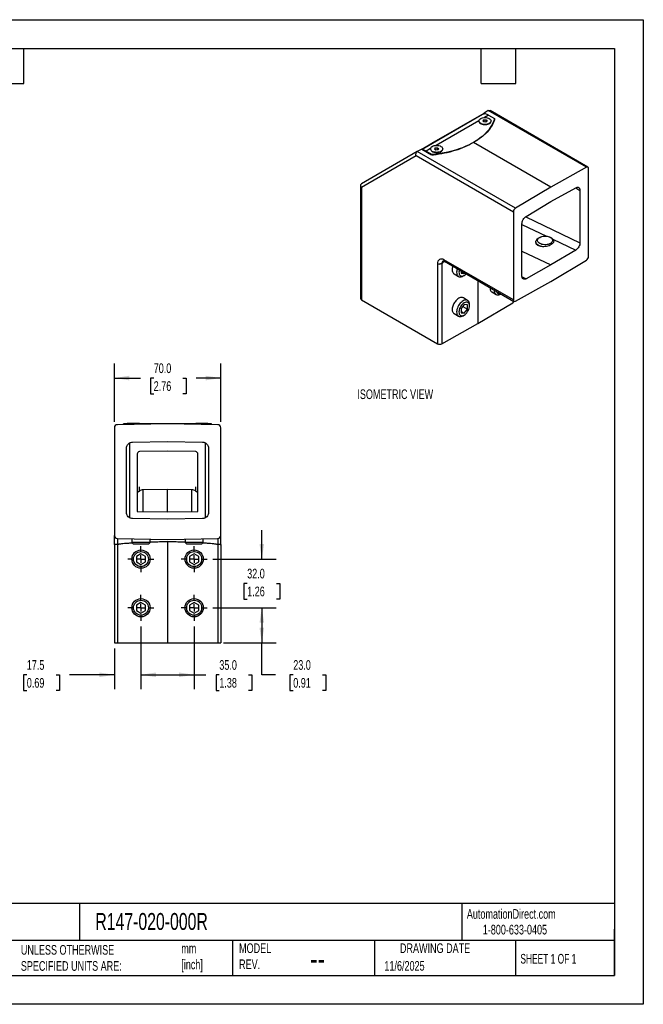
# Model space of a CAD drawing. Header units: millimetres. Extents: x 0 to 838, y 0 to 648.
# Tile 2 of 2: x 428 to 838, y 0 to 648. Entities that reach past the tile are written whole.
import ezdxf

# ---------------------------------------------------------------- set-up
doc = ezdxf.new("R2010")
doc.units = ezdxf.units.MM
doc.header["$LTSCALE"] = 3
doc.linetypes.add('CENTERX2', pattern=[20.32, 12.7, -2.54, 2.54, -2.54])
doc.layers.add('CENTER', color=40, linetype='CENTERX2')
doc.layers.add('DIMENSIONS', color=140, linetype='Continuous', lineweight=25)
doc.layers.add('TEXT', color=140, linetype='Continuous', lineweight=25)
doc.styles.add('SLDTEXTSTYLE0', font='TXT', dxfattribs={"width": 0.7})
doc.styles.add('SLDTEXTSTYLE1', font='TXT', dxfattribs={"width": 0.65})
doc.dimstyles.new('SLDDIMSTYLE0', dxfattribs={"dimtxt": 6.474023, "dimasz": 9.906, "dimexe": 0, "dimexo": 0.0625, "dimgap": 1.618506, "dimtad": 0, "dimtih": 1, "dimtoh": 1, "dimdec": 1, "dimrnd": 1e-09, "dimzin": 4, "dimdsep": 46, "dimtxsty": 'SLDTEXTSTYLE0', "dimsah": 1, "dimcen": 0.09, "dimadec": 0, "dimazin": 1, "dimtfac": 1, "dimtdec": 1, "dimtofl": 0, "dimtmove": 0, "dimatfit": 3, "dimfxl": 0, "dimfrac": 2, "dimtolj": 1, "dimtzin": 12, "dimarcsym": 0})
doc.dimstyles.new('SLDDIMSTYLE2', dxfattribs={"dimtxt": 6.474023, "dimasz": 9.906, "dimexe": 0, "dimexo": 0.0625, "dimgap": 1.618506, "dimtad": 0, "dimtih": 1, "dimtoh": 1, "dimdec": 1, "dimrnd": 1e-09, "dimzin": 4, "dimdsep": 46, "dimtxsty": 'SLDTEXTSTYLE0', "dimsah": 1, "dimcen": 0.09, "dimadec": 0, "dimazin": 1, "dimtfac": 1, "dimtdec": 1, "dimtmove": 0, "dimatfit": 0, "dimfxl": 0, "dimfrac": 2, "dimtolj": 1, "dimtzin": 12, "dimarcsym": 0})
doc.dimstyles.new('SLDDIMSTYLE3', dxfattribs={"dimtxt": 6.474023, "dimasz": 9.906, "dimexe": 0, "dimexo": 0.0625, "dimgap": 1.618506, "dimtad": 0, "dimtih": 1, "dimtoh": 1, "dimdec": 1, "dimrnd": 1e-09, "dimzin": 12, "dimdsep": 46, "dimtxsty": 'SLDTEXTSTYLE0', "dimsah": 1, "dimcen": 0.09, "dimadec": 0, "dimazin": 3, "dimtfac": 1, "dimtdec": 1, "dimtmove": 0, "dimatfit": 0, "dimfxl": 0, "dimfrac": 2, "dimtolj": 1, "dimtzin": 12, "dimarcsym": 0})

# ---------------------------------------------------------------- blocks, each defined once
blk = doc.blocks.new('_D_5')
at = {"layer": 'DIMENSIONS'}
for p, q in [((587.16, 292.87), (587.16, 311.92)), ((555, 292.87), (596.69, 292.87)), ((577.54, 276.89), (575.37, 276.89)), ((575.37, 276.89), (575.37, 266.6)), ((596.78, 276.89), (598.95, 276.89)), ((598.95, 276.89), (598.95, 266.6)), ((575.37, 266.6), (577.54, 266.6)), ((598.95, 266.6), (596.78, 266.6)), ((555, 260.87), (596.69, 260.87)), ((587.16, 260.87), (587.16, 241.82))]:
    blk.add_line(p, q, dxfattribs=at)
for points in [[(587.16, 292.87), (588.68, 302.78), (585.64, 302.78)], [(587.16, 260.87), (585.64, 250.97), (588.68, 250.97)]]:
    blk.add_solid(points, dxfattribs=at)
at = {"layer": 'DIMENSIONS', "char_height": 6.35, "attachment_point": 1, "style": 'SLDTEXTSTYLE0'}
for s, insert in [('32.0', (577.54, 286.52)), ('1.26', (577.54, 274.79))]:
    blk.add_mtext(s, dxfattribs=dict(at, insert=insert))
blk = doc.blocks.new('_D_6')
at = {"layer": 'DIMENSIONS'}
for p, q in [((507.65, 248.52), (507.65, 207.24)), ((542.65, 248.52), (542.65, 207.24)), ((507.65, 216.76), (542.65, 216.76)), ((542.65, 216.76), (550.43, 216.76)), ((559.2, 216.76), (557.03, 216.76)), ((557.03, 216.76), (557.03, 206.47)), ((578.44, 216.76), (580.62, 216.76)), ((580.62, 216.76), (580.62, 206.47)), ((557.03, 206.47), (559.2, 206.47)), ((580.62, 206.47), (578.44, 206.47))]:
    blk.add_line(p, q, dxfattribs=at)
for points in [[(507.65, 216.76), (517.56, 215.24), (517.56, 218.29)], [(542.65, 216.76), (532.75, 218.29), (532.75, 215.24)]]:
    blk.add_solid(points, dxfattribs=at)
at = {"layer": 'DIMENSIONS', "char_height": 6.35, "attachment_point": 1, "style": 'SLDTEXTSTYLE0'}
for s, insert in [('35.0', (559.2, 226.4)), ('1.38', (559.2, 214.66))]:
    blk.add_mtext(s, dxfattribs=dict(at, insert=insert))
blk = doc.blocks.new('_D_7')
at = {"layer": 'DIMENSIONS'}
for p, q in [((490.15, 383.11), (490.15, 421.5)), ((560.15, 383.11), (560.15, 421.5)), ((490.15, 411.97), (507.26, 411.97)), ((516.03, 411.97), (513.85, 411.97)), ((513.85, 411.97), (513.85, 401.68)), ((535.27, 411.97), (537.44, 411.97)), ((537.44, 411.97), (537.44, 401.68)), ((560.15, 411.97), (544.04, 411.97)), ((513.85, 401.68), (516.03, 401.68)), ((537.44, 401.68), (535.27, 401.68))]:
    blk.add_line(p, q, dxfattribs=at)
for points in [[(490.15, 411.97), (500.06, 410.45), (500.06, 413.5)], [(560.15, 411.97), (550.25, 413.5), (550.25, 410.45)]]:
    blk.add_solid(points, dxfattribs=at)
at = {"layer": 'DIMENSIONS', "char_height": 6.35, "attachment_point": 1, "style": 'SLDTEXTSTYLE0'}
for s, insert in [('70.0', (516.03, 421.61)), ('2.76', (516.03, 409.87))]:
    blk.add_mtext(s, dxfattribs=dict(at, insert=insert))
blk = doc.blocks.new('_D_8')
at = {"layer": 'DIMENSIONS'}
for p, q in [((555, 260.87), (596.69, 260.87)), ((587.16, 260.87), (587.16, 237.87)), ((562, 237.87), (596.69, 237.87)), ((587.16, 216.76), (587.16, 237.87)), ((596.18, 216.76), (587.16, 216.76)), ((607.85, 216.76), (605.68, 216.76)), ((605.68, 216.76), (605.68, 206.47)), ((627.09, 216.76), (629.27, 216.76)), ((629.27, 216.76), (629.27, 206.47)), ((605.68, 206.47), (607.85, 206.47)), ((629.27, 206.47), (627.09, 206.47))]:
    blk.add_line(p, q, dxfattribs=at)
for points in [[(587.16, 260.87), (585.64, 250.97), (588.68, 250.97)], [(587.16, 237.87), (588.68, 247.78), (585.64, 247.78)]]:
    blk.add_solid(points, dxfattribs=at)
at = {"layer": 'DIMENSIONS', "char_height": 6.35, "attachment_point": 1, "style": 'SLDTEXTSTYLE0'}
for s, insert in [('23.0', (607.85, 226.4)), ('0.91', (607.85, 214.66))]:
    blk.add_mtext(s, dxfattribs=dict(at, insert=insert))
blk = doc.blocks.new('_D_9')
at = {"layer": 'DIMENSIONS'}
for p, q in [((507.65, 248.52), (507.65, 207.24)), ((490.15, 234.06), (490.15, 207.24)), ((432.52, 216.76), (430.35, 216.76)), ((430.35, 216.76), (430.35, 206.47)), ((451.76, 216.76), (453.94, 216.76)), ((453.94, 216.76), (453.94, 206.47)), ((490.15, 216.76), (460.53, 216.76)), ((507.65, 216.76), (526.7, 216.76)), ((430.35, 206.47), (432.52, 206.47)), ((453.94, 206.47), (451.76, 206.47))]:
    blk.add_line(p, q, dxfattribs=at)
for points in [[(490.15, 216.76), (480.25, 218.29), (480.25, 215.24)], [(507.65, 216.76), (517.56, 215.24), (517.56, 218.29)]]:
    blk.add_solid(points, dxfattribs=at)
at = {"layer": 'DIMENSIONS', "char_height": 6.35, "attachment_point": 1, "style": 'SLDTEXTSTYLE0'}
for s, insert in [('17.5', (432.52, 226.4)), ('0.69', (432.52, 214.66))]:
    blk.add_mtext(s, dxfattribs=dict(at, insert=insert))
blk = doc.blocks.new('SW_CENTERMARKSYMBOL_0')
at = {"layer": 'CENTER', "color": 0}
for p, q in [((0, 5.08), (0, 8.54)), ((-5.08, 0), (-8.54, 0)), ((0, 0), (-2.54, 0)), ((0, 0), (0, 2.54)), ((0, 0), (0, -2.54)), ((0, 0), (2.54, 0)), ((5.08, 0), (8.54, 0)), ((0, -5.08), (0, -8.54))]:
    blk.add_line(p, q, dxfattribs=at)
blk = doc.blocks.new('SW_CENTERMARKSYMBOL_1')
at = {"layer": 'CENTER', "color": 0}
for p, q in [((0, 5.08), (0, 8.54)), ((-5.08, 0), (-8.54, 0)), ((0, 0), (-2.54, 0)), ((0, 0), (0, 2.54)), ((0, 0), (0, -2.54)), ((0, 0), (2.54, 0)), ((5.08, 0), (8.54, 0)), ((0, -5.08), (0, -8.54))]:
    blk.add_line(p, q, dxfattribs=at)
blk = doc.blocks.new('SW_CENTERMARKSYMBOL_2')
at = {"layer": 'CENTER', "color": 0}
for p, q in [((0, 5.08), (0, 8.54)), ((-5.08, 0), (-8.54, 0)), ((0, 0), (-2.54, 0)), ((0, 0), (0, 2.54)), ((0, 0), (0, -2.54)), ((0, 0), (2.54, 0)), ((5.08, 0), (8.54, 0)), ((0, -5.08), (0, -8.54))]:
    blk.add_line(p, q, dxfattribs=at)
blk = doc.blocks.new('SW_CENTERMARKSYMBOL_3')
at = {"layer": 'CENTER', "color": 0}
for p, q in [((0, 5.08), (0, 8.54)), ((-5.08, 0), (-8.54, 0)), ((0, 0), (-2.54, 0)), ((0, 0), (0, 2.54)), ((0, 0), (0, -2.54)), ((0, 0), (2.54, 0)), ((5.08, 0), (8.54, 0)), ((0, -5.08), (0, -8.54))]:
    blk.add_line(p, q, dxfattribs=at)

msp = doc.modelspace()

# ---------------------------------------------------------------- linework, layer by layer
at = {"color": 7, "linetype": 'Continuous'}
for p, q in [((0.01, 647.71), (838.21, 647.71)), ((838.21, 647.71), (838.21, 0.01)), ((838.21, 0.01), (0.01, 0.01))]:
    msp.add_line(p, q, dxfattribs=at)
for p, q in [((732.41, 585.34), (692.69, 562.42)), ((732.41, 585.34), (692.7, 562.42)), ((700.54, 567.31), (733.38, 586.28)), ((732.41, 585.34), (732.41, 585.34)), ((736.16, 587.88), (733.38, 586.28)), ((734.43, 585.68), (733.38, 586.28)), ((736.41, 584.95), (733.73, 583.4)), ((800.8, 550.6), (736.19, 587.9)), ((736.41, 584.95), (740.23, 582.74)), ((801.77, 550.68), (737.34, 587.88)), ((730.03, 581.27), (701.91, 565.03)), ((730.02, 581.1), (730.02, 581.02)), ((733.41, 581.85), (732.59, 581.17)), ((733.2, 580.42), (732.59, 581.17)), ((734.63, 580.34), (733.2, 580.42)), ((733.41, 581.85), (734.85, 581.78)), ((733.41, 580.4), (733.41, 581.85)), ((735.46, 581.03), (734.63, 580.34)), ((734.85, 581.78), (735.46, 581.03)), ((734.85, 580.52), (734.85, 581.78)), ((738.02, 581.02), (738.02, 581.1)), ((740.23, 582.33), (740.23, 582.74)), ((692.38, 562.6), (700.54, 567.31)), ((696.92, 565), (696.99, 564.9)), ((700.64, 567.15), (700.54, 567.31)), ((701.31, 563.39), (702.74, 563.5)), ((702.74, 563.5), (703.63, 562.84)), ((702.74, 562.04), (702.74, 563.5)), ((703.91, 568.9), (703.85, 569)), ((777.44, 537.58), (726.53, 566.97)), ((689.49, 560.94), (652.69, 539.69)), ((688.66, 558.15), (652.69, 537.38)), ((752.69, 521.19), (688.66, 558.15)), ((754.08, 523.63), (689.47, 560.93)), ((692.37, 562.6), (689.49, 560.94)), ((692.37, 562.6), (698.84, 558.87)), ((698.21, 562.9), (695.4, 561.27)), ((695.4, 561.27), (699.22, 559.07)), ((698.2, 562.73), (698.2, 562.65)), ((699.22, 558.65), (699.22, 559.07)), ((701.31, 563.39), (700.77, 562.61)), ((701.66, 561.96), (700.77, 562.61)), ((701.31, 562.21), (701.31, 563.39)), ((703.09, 562.07), (701.66, 561.96)), ((703.63, 562.84), (703.09, 562.07)), ((706.2, 562.65), (706.2, 562.73)), ((800.8, 550.6), (777.44, 537.58)), ((802.19, 491.92), (802.19, 549.77)), ((652.1, 538.67), (652.1, 464.26)), ((652.69, 537.38), (652.69, 463.44)), ((777.44, 537.58), (754.08, 523.63)), ((777.44, 528.03), (793.75, 537.12)), ((793.9, 537.18), (796.53, 535.45)), ((796.53, 535.45), (796.53, 501.01)), ((761.13, 518.28), (777.44, 528.03)), ((752.69, 521.19), (752.69, 463.34)), ((758.35, 478.97), (758.35, 513.41)), ((758.35, 512.99), (774.55, 505.27)), ((760.8, 518.03), (796.53, 501.01)), ((767.55, 501.61), (767.55, 501.16)), ((770.07, 504.5), (769.31, 504.06)), ((777.79, 504.06), (777.03, 504.5)), ((778.77, 503.27), (793.75, 496.13)), ((758.35, 495.48), (777.44, 486.38)), ((793.75, 496.13), (777.44, 486.38)), ((702.79, 487.26), (702.79, 434.52)), ((705.59, 487.28), (705.59, 487.3)), ((705.59, 487.28), (705.59, 434.51)), ((752.69, 463.34), (706.9, 489.78)), ((707.31, 488.86), (753.1, 462.43)), ((777.44, 486.38), (761.13, 477.3)), ((777.44, 475.53), (800.8, 489.48)), ((713.69, 480.5), (716.61, 478.81)), ((718.25, 482.55), (718.25, 480.93)), ((718.25, 481.96), (720.37, 480.74)), ((718.25, 480.93), (720.37, 480.74)), ((719.62, 479.11), (720.37, 479.55)), ((720.37, 480.74), (720.69, 481.14)), ((729.36, 476.14), (729.36, 447.76)), ((754.08, 462.51), (777.44, 475.53)), ((758.41, 478.59), (761.13, 477.3)), ((738.57, 468.58), (741.36, 466.97)), ((744.36, 467.26), (744.54, 467.37)), ((652.69, 463.44), (702.79, 434.52)), ((720.37, 460.27), (718.25, 457.63)), ((722.61, 463.07), (719.82, 464.69)), ((722.49, 460.08), (720.37, 460.27)), ((722.49, 457.25), (722.49, 460.08)), ((723.86, 459.45), (723.86, 460.33)), ((729.36, 447.76), (752.31, 461.48)), ((752.31, 462.89), (752.31, 461.48)), ((752.87, 462.28), (752.87, 462.56)), ((713.69, 454.37), (716.61, 452.68)), ((718.25, 457.63), (718.25, 454.8)), ((718.25, 455.83), (720.37, 454.61)), ((718.25, 454.8), (720.37, 454.61)), ((719.39, 459.04), (722.49, 457.25)), ((719.62, 452.98), (720.37, 453.42)), ((720.37, 454.61), (722.49, 457.25)), ((705.59, 434.51), (729.36, 447.76)), ((490.15, 379.3), (490.15, 308.45)), ((525.15, 381.87), (492.12, 381.3)), ((496.15, 381.37), (496.15, 381.87)), ((554.15, 381.87), (496.15, 381.87)), ((498.65, 381.97), (498.65, 381.87)), ((506.65, 381.97), (498.65, 381.97)), ((506.65, 381.87), (506.65, 381.97)), ((558.19, 381.3), (525.15, 381.87)), ((543.65, 381.97), (543.65, 381.87)), ((551.65, 381.97), (543.65, 381.97)), ((551.65, 381.87), (551.65, 381.97)), ((554.15, 381.37), (554.15, 381.87)), ((560.15, 308.45), (560.15, 379.3)), ((502.08, 369.77), (525.15, 370.18)), ((525.15, 370.18), (548.22, 369.77)), ((550.15, 320.18), (550.15, 369.2)), ((498.15, 323.59), (498.15, 365.76)), ((500.15, 369.16), (500.15, 320.14)), ((525.15, 363.87), (506.63, 363.55)), ((543.68, 363.55), (525.15, 363.87)), ((552.15, 365.76), (552.15, 323.59)), ((505.15, 362.05), (505.15, 324.22)), ((545.15, 324.22), (545.15, 362.05)), ((506.65, 337.57), (506.65, 340.35)), ((525.15, 338.73), (509.08, 338.45)), ((509.08, 324.15), (509.08, 338.45)), ((541.22, 338.45), (525.15, 338.73)), ((525.15, 323.87), (525.15, 338.73)), ((541.22, 324.15), (541.22, 338.45)), ((543.65, 337.57), (543.65, 340.35)), ((505.15, 324.22), (525.15, 323.87)), ((525.15, 323.87), (545.15, 324.22)), ((525.15, 319.17), (502.08, 319.57)), ((548.22, 319.57), (525.15, 319.17)), ((490.15, 302.45), (490.15, 308.45)), ((492.12, 306.45), (525.15, 305.87)), ((492.12, 306.45), (492.12, 302.5)), ((501.65, 306.28), (501.65, 303.72)), ((513.65, 303.72), (513.65, 306.07)), ((525.15, 305.87), (558.19, 306.45)), ((525.15, 304.52), (525.15, 237.87)), ((536.65, 306.07), (536.65, 303.72)), ((548.65, 303.72), (548.65, 306.28)), ((558.19, 306.45), (558.19, 302.5)), ((560.15, 302.45), (560.15, 308.45)), ((490.15, 302.45), (490.15, 237.87)), ((492.12, 302.5), (492.12, 237.87)), ((501.65, 303.72), (502.73, 302.65)), ((513.65, 303.72), (501.65, 303.72)), ((512.58, 302.65), (502.73, 302.65)), ((512.58, 302.65), (513.65, 303.72)), ((536.65, 303.72), (537.73, 302.65)), ((548.65, 303.72), (536.65, 303.72)), ((547.58, 302.65), (537.73, 302.65)), ((547.58, 302.65), (548.65, 303.72)), ((558.19, 302.5), (558.19, 237.87)), ((560.15, 302.45), (560.15, 237.87)), ((507.65, 296.34), (504.65, 294.61)), ((504.65, 294.61), (504.65, 291.14)), ((510.65, 294.61), (507.65, 296.34)), ((510.65, 291.14), (510.65, 294.61)), ((542.65, 296.34), (539.65, 294.61)), ((539.65, 294.61), (539.65, 291.14)), ((545.65, 294.61), (542.65, 296.34)), ((545.65, 291.14), (545.65, 294.61)), ((504.65, 291.14), (507.65, 289.41)), ((507.65, 289.41), (510.65, 291.14)), ((539.65, 291.14), (542.65, 289.41)), ((542.65, 289.41), (545.65, 291.14)), ((507.65, 264.34), (504.65, 262.61)), ((504.65, 262.61), (504.65, 259.14)), ((504.65, 259.14), (507.65, 257.41)), ((510.65, 262.61), (507.65, 264.34)), ((507.65, 257.41), (510.65, 259.14)), ((510.65, 259.14), (510.65, 262.61)), ((542.65, 264.34), (539.65, 262.61)), ((539.65, 262.61), (539.65, 259.14)), ((539.65, 259.14), (542.65, 257.41)), ((545.65, 262.61), (542.65, 264.34)), ((542.65, 257.41), (545.65, 259.14)), ((545.65, 259.14), (545.65, 262.61)), ((490.15, 237.87), (492.12, 237.87)), ((492.12, 237.87), (525.15, 237.87)), ((525.15, 237.87), (558.19, 237.87)), ((558.19, 237.87), (560.15, 237.87))]:
    msp.add_line(p, q)
at = {"flags": 128}
for points in [[(731.19, 579.47), (730.7, 579.82), (730.33, 580.21), (730.1, 580.65), (730.02, 581.1), (730.1, 581.55), (730.33, 581.98), (730.7, 582.38), (731.19, 582.73), (731.8, 583.02), (732.49, 583.23), (733.24, 583.36), (734.02, 583.41), (734.8, 583.36), (735.55, 583.23), (736.25, 583.02), (736.85, 582.73), (737.35, 582.38), (737.72, 581.98), (737.95, 581.55), (738.02, 581.1), (737.95, 580.65), (737.72, 580.21), (737.35, 579.82), (736.85, 579.47), (736.25, 579.18), (735.55, 578.96), (734.8, 578.83), (734.02, 578.79), (733.24, 578.83), (732.49, 578.96), (731.8, 579.18), (731.19, 579.47)], [(740.23, 582.74), (739.76, 581.2), (739.15, 579.68), (738.4, 578.19), (737.5, 576.72), (736.46, 575.28), (735.28, 573.87), (733.97, 572.51), (732.52, 571.19), (730.96, 569.92), (729.27, 568.7), (727.47, 567.53), (725.56, 566.43), (723.54, 565.39), (721.43, 564.42), (719.23, 563.51), (716.94, 562.68), (714.58, 561.92), (712.15, 561.24), (709.65, 560.64), (707.11, 560.12), (704.51, 559.69), (701.88, 559.33), (699.22, 559.07)], [(730.02, 581.02), (730.04, 580.82), (730.18, 580.37), (730.48, 579.95), (730.91, 579.57), (731.46, 579.24), (732.11, 578.99), (732.84, 578.81), (733.61, 578.72), (734.4, 578.72), (735.17, 578.81), (735.9, 578.98), (736.56, 579.23), (737.12, 579.55), (737.55, 579.93), (737.85, 580.35), (738.01, 580.8), (738.02, 581.02)], [(703.85, 569), (703.8, 568.97), (703.62, 568.87), (703.32, 568.7), (702.9, 568.45), (702.39, 568.16), (701.8, 567.82), (701.15, 567.45), (700.48, 567.06), (699.8, 566.67), (699.15, 566.29), (698.54, 565.94), (698, 565.63), (697.56, 565.37), (697.22, 565.18), (697.01, 565.05), (696.92, 565), (696.92, 565)], [(699.37, 561.1), (698.88, 561.45), (698.51, 561.85), (698.28, 562.28), (698.2, 562.73), (698.28, 563.18), (698.51, 563.61), (698.88, 564.01), (699.37, 564.36), (699.98, 564.65), (700.67, 564.86), (701.42, 564.99), (702.2, 565.04), (702.98, 564.99), (703.73, 564.86), (704.43, 564.65), (705.03, 564.36), (705.53, 564.01), (705.9, 563.61), (706.13, 563.18), (706.2, 562.73), (706.13, 562.28), (705.9, 561.85), (705.53, 561.45), (705.03, 561.1), (704.43, 560.81), (703.73, 560.6), (702.98, 560.46), (702.2, 560.42), (701.42, 560.46), (700.67, 560.6), (699.98, 560.81), (699.37, 561.1)], [(698.2, 562.65), (698.22, 562.45), (698.36, 562), (698.66, 561.58), (699.09, 561.2), (699.64, 560.87), (700.29, 560.62), (701.02, 560.44), (701.79, 560.35), (702.58, 560.35), (703.35, 560.44), (704.08, 560.61), (704.74, 560.86), (705.3, 561.18), (705.73, 561.56), (706.03, 561.98), (706.19, 562.43), (706.2, 562.65)], [(777.03, 504.5), (777.59, 504.12), (778.02, 503.69), (778.31, 503.23), (778.46, 502.74), (778.46, 502.24), (778.31, 501.75), (778.02, 501.29), (777.59, 500.86), (777.03, 500.48), (776.38, 500.16), (775.63, 499.91), (774.83, 499.74), (773.98, 499.66), (773.12, 499.66), (772.28, 499.74), (771.47, 499.91), (770.72, 500.16), (770.07, 500.48), (769.51, 500.86), (769.09, 501.29), (768.79, 501.75), (768.64, 502.24), (768.64, 502.74), (768.79, 503.23), (769.09, 503.69), (769.51, 504.12), (770.07, 504.5), (770.72, 504.82), (771.47, 505.07), (772.28, 505.24), (773.12, 505.32), (773.98, 505.32), (774.83, 505.24), (775.63, 505.07), (776.38, 504.82), (777.03, 504.5)], [(771.33, 498.4), (770.47, 498.64), (769.69, 498.96), (769.01, 499.35), (768.44, 499.79), (768.01, 500.29), (767.71, 500.81), (767.57, 501.36), (767.57, 501.91), (767.73, 502.46), (768.04, 502.98), (768.49, 503.47), (769.06, 503.91), (769.31, 504.06)], [(715.8, 483.96), (715.58, 483.19), (715.42, 482.35), (715.37, 481.56), (715.42, 480.82), (715.58, 480.16), (715.83, 479.6), (716.18, 479.14), (716.61, 478.81), (717.12, 478.6), (717.69, 478.53), (718.3, 478.59), (718.95, 478.78), (719.61, 479.11), (719.62, 479.11)], [(717.14, 483.19), (717.1, 483.05), (716.94, 482.29), (716.89, 481.56), (716.94, 480.89), (717.1, 480.3), (717.36, 479.81), (717.71, 479.44), (718.13, 479.19), (718.63, 479.08), (719.18, 479.1), (719.77, 479.26), (720.37, 479.54), (720.98, 479.96), (721.57, 480.48), (721.67, 480.58)], [(740.12, 469.92), (740.12, 469.71), (740.17, 468.98), (740.33, 468.32), (740.58, 467.76), (740.93, 467.3), (741.36, 466.97), (741.87, 466.76), (742.44, 466.69), (743.05, 466.75), (743.7, 466.94), (744.36, 467.26), (744.36, 467.26)], [(723.86, 460.33), (723.8, 461.06), (723.65, 461.72), (723.39, 462.28), (723.05, 462.74), (722.61, 463.07), (722.11, 463.28), (721.54, 463.35), (720.93, 463.29), (720.28, 463.1), (719.61, 462.78), (718.95, 462.33), (718.3, 461.78), (717.69, 461.13), (717.12, 460.4), (716.61, 459.61), (716.18, 458.77), (715.83, 457.92), (715.58, 457.06), (715.42, 456.22), (715.37, 455.43), (715.42, 454.69), (715.58, 454.03), (715.83, 453.47), (716.18, 453.02), (716.61, 452.68), (717.12, 452.47), (717.69, 452.4), (718.3, 452.46), (718.95, 452.65), (719.61, 452.98), (719.62, 452.98)], [(723.86, 459.45), (723.8, 460.12), (723.65, 460.7), (723.39, 461.19), (723.04, 461.56), (722.61, 461.81), (722.12, 461.93), (721.57, 461.91), (720.98, 461.75), (720.37, 461.46), (719.77, 461.05), (719.18, 460.53), (718.63, 459.92), (718.13, 459.23), (717.71, 458.48), (717.36, 457.71), (717.1, 456.92), (716.94, 456.16), (716.89, 455.43), (716.94, 454.76), (717.1, 454.17), (717.36, 453.69), (717.71, 453.31), (718.13, 453.06), (718.63, 452.95), (719.18, 452.97), (719.77, 453.13), (720.37, 453.42), (720.98, 453.83), (721.57, 454.35), (722.12, 454.96), (722.61, 455.65), (723.04, 456.39), (723.39, 457.17), (723.65, 457.95), (723.8, 458.72), (723.86, 459.45)]]:
    msp.add_lwpolyline(points, dxfattribs=at)
for centre, radius in [((507.65, 292.87), 6), ((542.65, 292.87), 6), ((507.65, 292.87), 4.93), ((542.65, 292.87), 4.93), ((507.65, 260.87), 6), ((507.65, 260.87), 4.93), ((542.65, 260.87), 6), ((542.65, 260.87), 4.93)]:
    msp.add_circle(centre, radius)
for centre, radius, start, end in [((734.07, 581.68), 4.02, 54.38183, 114.31395), ((692.51, 556.48), 5.59, 58.88699, 80.64896), ((801.33, 549.91), 0.87, 350.5527, 127.70469), ((755.77, 521.05), 3.08, 123.22971, 177.34769), ((705.36, 487.67), 2.61, 53.84617, 189.12946), ((707.47, 487.5), 1.89, 123.00373, 186.05369), ((707.53, 487.47), 1.95, 124.8241, 185.43751), ((799.11, 492.06), 3.08, 303.22971, 357.34769), ((743.66, 469.19), 1.97, 185.25666, 294.74871), ((653.09, 464.35), 0.988, 185.07867, 246.24147), ((751.88, 462.37), 0.99, 295.38794, 354.63803), ((753.55, 463.2), 0.87, 170.5527, 307.70469), ((704.2, 437.26), 3.08, 242.65648, 296.76622), ((492.15, 379.3), 2, 91, 180), ((558.15, 379.3), 2, 0, 89), ((506.65, 362.05), 1.5, 91, 180), ((543.65, 362.05), 1.5, 0, 89), ((492.15, 308.45), 2, 180, 269), ((558.15, 308.45), 2, 271, 0)]:
    msp.add_arc(centre, radius, start, end)
for points in [[(736.16, 587.88), (736.17, 587.89), (736.18, 587.89), (736.19, 587.9)], [(689.47, 560.93), (689.48, 560.93), (689.48, 560.94), (689.49, 560.94)], [(652.69, 539.69), (652.68, 539.68), (652.67, 539.68), (652.66, 539.68)], [(702.79, 487.26), (703.08, 487.09), (703.47, 486.97), (703.88, 486.93)], [(705.59, 487.28), (705.59, 487.28), (705.59, 487.28), (705.59, 487.28)], [(490.15, 302.45), (490.15, 302.45), (490.29, 302.45), (490.53, 302.45)], [(492.12, 302.5), (492.12, 302.5), (492.12, 302.5), (492.12, 302.5)], [(558.19, 302.5), (558.19, 302.5), (558.19, 302.5), (558.19, 302.5)], [(559.78, 302.45), (560.02, 302.45), (560.15, 302.45), (560.15, 302.45)]]:
    msp.add_open_spline(points, degree=3)
for points, knots in [([(736.19, 587.9), (736.32, 587.95), (736.6, 588.07), (737.01, 588.05), (737.23, 587.92), (737.33, 587.86)], [0, 0, 0, 0, 0.352746, 0.736909, 1, 1, 1, 1]), ([(740.27, 581.79), (739.83, 580.41), (739.21, 579.04), (737.59, 576.34), (736.6, 575.03), (734.25, 572.5), (732.91, 571.29), (729.92, 569.01), (728.28, 567.95), (726.53, 566.97)], [0, 0, 0, 0, 0.25, 0.25, 0.5, 0.5, 0.75, 0.75, 1, 1, 1, 1]), ([(740.19, 582.23), (740.21, 582.2), (740.31, 582.06), (740.29, 581.91), (740.27, 581.79)], [0, 0, 0, 0, 0.189506, 1, 1, 1, 1]), ([(726.53, 566.97), (724.78, 565.93), (722.87, 564.95), (718.81, 563.15), (716.65, 562.34), (712.15, 560.92), (709.81, 560.31), (705.04, 559.31), (702.6, 558.92), (700.16, 558.64)], [0, 0, 0, 0, 0.25, 0.25, 0.5, 0.5, 0.75, 0.75, 1, 1, 1, 1]), ([(688.66, 558.15), (688.6, 558.39), (688.55, 558.65), (688.54, 559.21), (688.58, 559.5), (688.74, 560.04), (688.86, 560.29), (689.14, 560.68), (689.3, 560.83), (689.47, 560.93)], [0, 0, 0, 0, 0.25, 0.25, 0.5, 0.5, 0.75, 0.75, 1, 1, 1, 1]), ([(700.16, 558.64), (699.93, 558.61), (699.68, 558.62), (699.21, 558.7), (699, 558.78), (698.84, 558.87)], [0, 0, 0, 0, 0.5, 0.5, 1, 1, 1, 1]), ([(652.66, 539.68), (652.5, 539.58), (652.36, 539.44), (652.16, 539.09), (652.1, 538.88), (652.11, 538.44), (652.17, 538.2), (652.38, 537.76), (652.52, 537.55), (652.69, 537.38)], [0, 0, 0, 0, 0.25, 0.25, 0.5, 0.5, 0.75, 0.75, 1, 1, 1, 1]), ([(793.75, 537.12), (794.08, 537.3), (794.44, 537.43), (795.12, 537.5), (795.45, 537.44), (795.99, 537.11), (796.2, 536.85), (796.47, 536.21), (796.53, 535.83), (796.53, 535.45)], [0, 0, 0, 0, 0.25, 0.25, 0.5, 0.5, 0.75, 0.75, 1, 1, 1, 1]), ([(758.35, 513.41), (758.35, 513.79), (758.41, 514.24), (758.68, 515.19), (758.89, 515.7), (759.43, 516.64), (759.76, 517.08), (760.44, 517.81), (760.8, 518.09), (761.13, 518.28)], [0, 0, 0, 0, 0.25, 0.25, 0.5, 0.5, 0.75, 0.75, 1, 1, 1, 1]), ([(771.33, 498.4), (770.88, 498.48), (769.96, 498.67), (768.8, 499.2), (767.97, 499.91), (767.55, 500.6), (767.59, 501.03), (767.6, 501.16)], [0, 0, 0, 0, 0.20856, 0.432424, 0.664675, 0.896695, 1, 1, 1, 1]), ([(778.77, 503.27), (778.95, 503.05), (779.09, 502.8), (779.25, 502.25), (779.27, 501.95), (779.13, 501.31), (778.97, 500.98), (778.46, 500.32), (778.1, 500.01), (777.24, 499.44), (776.72, 499.19), (775.63, 498.78), (775.04, 498.63), (773.89, 498.42), (773.33, 498.36), (772.27, 498.33), (771.78, 498.35), (771.33, 498.4)], [0, 0, 0, 0, 0.125, 0.125, 0.25, 0.25, 0.375, 0.375, 0.5, 0.5, 0.625, 0.625, 0.75, 0.75, 0.875, 0.875, 1, 1, 1, 1]), ([(777.77, 504.06), (777.95, 503.96), (778.35, 503.72), (778.62, 503.43), (778.77, 503.27)], [0, 0, 0, 0, 0.4464083, 1, 1, 1, 1]), ([(796.53, 501.01), (796.53, 500.63), (796.47, 500.18), (796.2, 499.23), (795.99, 498.72), (795.45, 497.77), (795.12, 497.33), (794.44, 496.61), (794.08, 496.33), (793.75, 496.13)], [0, 0, 0, 0, 0.25, 0.25, 0.5, 0.5, 0.75, 0.75, 1, 1, 1, 1]), ([(705.59, 487.3), (705.56, 487.28), (705.49, 487.25), (705.39, 487.2), (705.28, 487.15), (705.16, 487.11), (705.04, 487.07), (704.92, 487.04), (704.77, 487), (704.57, 486.97), (704.39, 486.95), (704.25, 486.94), (704.18, 486.94), (704.11, 486.94), (704.05, 486.94), (703.99, 486.94), (703.95, 486.94), (703.92, 486.94), (703.9, 486.94), (703.88, 486.94), (703.88, 486.93), (703.88, 486.93)], [0, 0, 0, 0, 0.071276, 0.142551, 0.213827, 0.285102, 0.356378, 0.427653, 0.498928, 0.62192, 0.748984, 0.796366, 0.838778, 0.876221, 0.908697, 0.936209, 0.95876, 0.976358, 0.989022, 0.996803, 1, 1, 1, 1]), ([(705.59, 487.28), (705.61, 487.31), (705.64, 487.37), (705.76, 487.49), (706.04, 487.75), (706.56, 488.14), (707.07, 488.51), (707.39, 488.73), (707.46, 488.78)], [0, 0, 0, 0, 0.0335759, 0.0822784, 0.1926155, 0.4974328, 0.8890261, 1, 1, 1, 1]), ([(706.44, 489.09), (706.44, 489.09), (706.44, 489.09), (706.47, 489.1), (706.62, 489.1), (706.86, 489.06), (707.13, 488.96), (707.32, 488.85), (707.39, 488.82)], [0, 0, 0, 0, 0.088028, 0.337743, 0.531185, 0.714787, 0.90839, 1, 1, 1, 1]), ([(706.9, 489.78), (706.9, 489.7), (706.91, 489.49), (707.02, 489.15), (707.18, 488.91), (707.32, 488.86), (707.32, 488.86)], [0, 0, 0, 0, 0.185604, 0.49533, 0.988549, 1, 1, 1, 1]), ([(712.91, 485.63), (712.86, 485.53), (712.66, 485.03), (712.51, 484.21), (712.42, 483.23), (712.5, 482.33), (712.77, 481.47), (713.19, 480.82), (713.58, 480.59), (713.73, 480.51)], [0, 0, 0, 0, 0.047462, 0.219729, 0.366126, 0.512524, 0.684791, 0.885364, 1, 1, 1, 1]), ([(761.13, 477.3), (760.8, 477.11), (760.44, 476.98), (759.76, 476.92), (759.43, 476.98), (758.89, 477.3), (758.68, 477.57), (758.41, 478.21), (758.35, 478.59), (758.35, 478.97)], [0, 0, 0, 0, 0.25, 0.25, 0.5, 0.5, 0.75, 0.75, 1, 1, 1, 1]), ([(737.36, 471.52), (737.35, 471.45), (737.32, 471.07), (737.4, 470.41), (737.65, 469.55), (738.06, 468.91), (738.44, 468.69), (738.58, 468.61)], [0, 0, 0, 0, 0.047589, 0.267555, 0.526391, 0.827756, 1, 1, 1, 1]), ([(719.8, 464.66), (719.74, 464.71), (719.46, 464.91), (718.79, 465.02), (717.83, 464.92), (716.77, 464.47), (715.7, 463.73), (714.73, 462.76), (713.92, 461.68), (713.25, 460.48), (712.76, 459.24), (712.5, 458.08), (712.43, 457.1), (712.5, 456.2), (712.77, 455.34), (713.19, 454.69), (713.58, 454.46), (713.73, 454.38)], [0, 0, 0, 0, 0.021562, 0.094006, 0.170782, 0.249921, 0.329061, 0.405837, 0.478281, 0.54507, 0.624201, 0.692164, 0.749921, 0.807679, 0.875642, 0.954773, 1, 1, 1, 1]), ([(498.15, 365.76), (498.15, 366.23), (498.24, 366.74), (498.62, 367.71), (498.92, 368.18), (499.68, 368.96), (500.15, 369.27), (501.11, 369.67), (501.62, 369.76), (502.08, 369.77)], [0, 0, 0, 0, 0.25, 0.25, 0.5, 0.5, 0.75, 0.75, 1, 1, 1, 1]), ([(548.22, 369.77), (548.69, 369.76), (549.19, 369.67), (550.16, 369.27), (550.62, 368.96), (551.39, 368.18), (551.69, 367.71), (552.07, 366.74), (552.15, 366.23), (552.15, 365.76)], [0, 0, 0, 0, 0.25, 0.25, 0.5, 0.5, 0.75, 0.75, 1, 1, 1, 1]), ([(506.65, 337.57), (506.61, 337.54), (506.53, 337.47), (506.4, 337.38), (506.28, 337.29), (506.15, 337.21), (506.03, 337.13), (505.91, 337.06), (505.79, 337), (505.68, 336.93), (505.54, 336.86), (505.39, 336.78), (505.27, 336.71), (505.21, 336.66), (505.16, 336.61), (505.16, 336.58), (505.15, 336.57)], [0, 0, 0, 0, 0.050094, 0.101375, 0.15393, 0.207842, 0.263188, 0.320038, 0.378456, 0.438503, 0.500234, 0.618105, 0.750524, 0.815106, 0.898265, 1, 1, 1, 1]), ([(509.08, 338.45), (508.65, 338.44), (508.21, 338.36), (507.38, 338.06), (506.99, 337.84), (506.65, 337.57)], [0, 0, 0, 0, 0.5, 0.5, 1, 1, 1, 1]), ([(543.65, 337.57), (543.32, 337.84), (542.93, 338.06), (542.1, 338.36), (541.65, 338.44), (541.22, 338.45)], [0, 0, 0, 0, 0.5, 0.5, 1, 1, 1, 1]), ([(545.15, 336.57), (545.15, 336.58), (545.15, 336.59), (545.14, 336.62), (545.12, 336.64), (545.1, 336.66), (545.07, 336.68), (545.02, 336.72), (544.92, 336.78), (544.74, 336.88), (544.51, 337), (544.28, 337.13), (544.06, 337.27), (543.86, 337.41), (543.72, 337.52), (543.65, 337.57)], [0, 0, 0, 0, 0.053197, 0.1017515, 0.1456635, 0.1849332, 0.2195614, 0.2495487, 0.3819499, 0.4998617, 0.6294851, 0.7501465, 0.8361887, 0.9193623, 1, 1, 1, 1]), ([(502.08, 319.57), (501.62, 319.58), (501.11, 319.68), (500.15, 320.08), (499.68, 320.38), (498.92, 321.16), (498.62, 321.64), (498.24, 322.61), (498.15, 323.12), (498.15, 323.59)], [0, 0, 0, 0, 0.25, 0.25, 0.5, 0.5, 0.75, 0.75, 1, 1, 1, 1]), ([(552.15, 323.59), (552.15, 323.12), (552.07, 322.61), (551.69, 321.64), (551.39, 321.16), (550.62, 320.38), (550.16, 320.08), (549.19, 319.68), (548.69, 319.58), (548.22, 319.57)], [0, 0, 0, 0, 0.25, 0.25, 0.5, 0.5, 0.75, 0.75, 1, 1, 1, 1]), ([(513.65, 304.14), (514.11, 304.16), (516.18, 304.24), (520.02, 304.37), (523.4, 304.47), (525.15, 304.52)], [0, 0, 0, 0, 0.118714, 0.54169, 1, 1, 1, 1]), ([(525.15, 304.52), (527.01, 304.46), (530.58, 304.36), (534.41, 304.23), (536.39, 304.15), (536.65, 304.14)], [0, 0, 0, 0, 0.484971, 0.930064, 1, 1, 1, 1]), ([(492.12, 302.53), (492.07, 302.52), (491.99, 302.52), (491.85, 302.52), (491.72, 302.52), (491.59, 302.51), (491.47, 302.51), (491.34, 302.51), (491.2, 302.5), (491.02, 302.5), (490.88, 302.49), (490.78, 302.48), (490.72, 302.48), (490.67, 302.48), (490.63, 302.47), (490.6, 302.47), (490.58, 302.47), (490.56, 302.46), (490.54, 302.46), (490.53, 302.46), (490.53, 302.45), (490.53, 302.45)], [0, 0, 0, 0, 0.071276, 0.142551, 0.213827, 0.285102, 0.356378, 0.427653, 0.498928, 0.62192, 0.748984, 0.796366, 0.838778, 0.876221, 0.908697, 0.936209, 0.95876, 0.976358, 0.989022, 0.996803, 1, 1, 1, 1]), ([(492.12, 302.5), (492.14, 302.53), (492.2, 302.58), (492.36, 302.64), (492.75, 302.77), (493.46, 302.89), (494.53, 303.04), (495.99, 303.19), (497.92, 303.35), (499.92, 303.49), (501.26, 303.57), (501.78, 303.6)], [0, 0, 0, 0, 0.00923, 0.022618, 0.052949, 0.13674, 0.244386, 0.383262, 0.589309, 0.839332, 1, 1, 1, 1]), ([(548.53, 303.6), (549.44, 303.54), (551.1, 303.45), (553.36, 303.27), (555.17, 303.11), (556.45, 302.95), (557.28, 302.82), (557.75, 302.71), (558.02, 302.62), (558.14, 302.55), (558.18, 302.52), (558.19, 302.5)], [0, 0, 0, 0, 0.281254, 0.511089, 0.69677, 0.838155, 0.90731, 0.957499, 0.986415, 0.994118, 1, 1, 1, 1]), ([(559.78, 302.45), (559.78, 302.45), (559.78, 302.46), (559.77, 302.46), (559.76, 302.46), (559.74, 302.47), (559.72, 302.47), (559.7, 302.47), (559.67, 302.47), (559.63, 302.48), (559.59, 302.48), (559.54, 302.48), (559.48, 302.49), (559.42, 302.49), (559.35, 302.49), (559.27, 302.5), (559.18, 302.5), (559.05, 302.5), (558.87, 302.51), (558.65, 302.51), (558.42, 302.52), (558.27, 302.52), (558.19, 302.53)], [0, 0, 0, 0, 0.002583, 0.008714, 0.018656, 0.032456, 0.050132, 0.071689, 0.097132, 0.126464, 0.159686, 0.196798, 0.237802, 0.282698, 0.331486, 0.384167, 0.44074, 0.501206, 0.625894, 0.750588, 0.875291, 1, 1, 1, 1])]:
    msp.add_open_spline(points, degree=3, knots=knots)
at = {"layer": 'TEXT'}
for p, q in [((19.05, 628.65), (819.15, 628.65)), ((430.53, 605.79), (430.53, 628.65)), ((731.52, 605.79), (731.52, 628.65)), ((754.38, 605.79), (754.38, 628.65)), ((819.15, 628.65), (819.15, 19.05)), ((407.67, 605.79), (430.53, 605.79)), ((731.52, 605.79), (754.38, 605.79)), ((819.15, 66.38), (19.05, 66.38)), ((467.28, 66.38), (467.28, 41.91)), ((718.73, 66.38), (718.73, 41.91)), ((819.15, 19.05), (819.15, 49.53)), ((819.15, 41.91), (19.05, 41.91)), ((567.9, 41.91), (567.9, 19.05)), ((661.4, 41.91), (661.4, 19.05)), ((754.05, 41.91), (754.05, 19.05)), ((19.05, 19.05), (819.15, 19.05))]:
    msp.add_line(p, q, dxfattribs=at)

# ---------------------------------------------------------------- block references
at = {"layer": 'CENTER'}
for name, p in [('SW_CENTERMARKSYMBOL_2', (507.65, 292.87)), ('SW_CENTERMARKSYMBOL_0', (542.65, 292.87)), ('SW_CENTERMARKSYMBOL_1', (507.65, 260.87)), ('SW_CENTERMARKSYMBOL_3', (542.65, 260.87))]:
    msp.add_blockref(name, p, dxfattribs=at)

# ---------------------------------------------------------------- texts
at = {"color": 179, "linetype": 'Continuous', "lineweight": 18, "char_height": 6.35, "attachment_point": 1, "style": 'SLDTEXTSTYLE0'}
for s, insert in [('AutomationDirect.com', (722.08, 62.63)), ('1-800-633-0405', (732.57, 52.31))]:
    msp.add_mtext(s, dxfattribs=dict(at, insert=insert))
at = {"layer": 'DIMENSIONS', "insert": (650.05, 404.51), "char_height": 6.35, "attachment_point": 1, "style": 'SLDTEXTSTYLE0'}
msp.add_mtext('ISOMETRIC VIEW', dxfattribs=at)
at = {"layer": 'TEXT'}
for s, insert, char_height, attachment_point, style in [('R147-020-000R', (477.62, 60.06), 11.1125, 1, 'SLDTEXTSTYLE0'), ('UNLESS OTHERWISE ^JSPECIFIED UNITS ARE:', (428.61, 38.99), 6.35, 1, 'SLDTEXTSTYLE0'), ('MODEL ^JREV.', (572.2, 40.09), 6.35, 1, 'SLDTEXTSTYLE0'), ('DRAWING DATE', (701.18, 40.09), 6.35, 2, 'SLDTEXTSTYLE0'), ('mm^J[inch]', (534.19, 39.96), 6.35, 1, 'SLDTEXTSTYLE0'), ('SHEET 1 OF 1', (757.32, 33.15), 6.35, 1, 'SLDTEXTSTYLE1'), ('--', (618.89, 38.08), 15.875, 1, 'SLDTEXTSTYLE0'), ('11/6/2025', (667.84, 28.46), 6.35, 1, 'SLDTEXTSTYLE0')]:
    msp.add_mtext(s, dxfattribs=dict(at, insert=insert, char_height=char_height, attachment_point=attachment_point, style=style))

# ---------------------------------------------------------------- dimensions: what is measured, and where the dimension line sits
at = {"layer": 'DIMENSIONS'}
for base, p1, p2, picture, middle in [((560.15, 411.97), (490.15, 379.3), (560.15, 379.3), '_D_7', (525.65, 411.97)), ((542.65, 216.76), (507.65, 252.33), (542.65, 252.33), '_D_6', (568.82, 216.76))]:
    dim = msp.add_linear_dim(base=base, p1=p1, p2=p2, dimstyle='SLDDIMSTYLE0', dxfattribs=at)
    dim.commit()
    dim.dimension.update_dxf_attribs({"geometry": picture, "text_midpoint": middle, "dimtype": 160})
for base, p1, p2, angle, dimstyle, picture, middle in [((587.16, 260.87), (551.19, 292.87), (551.19, 260.87), 90, 'SLDDIMSTYLE2', '_D_5', (587.16, 276.89)), ((587.16, 237.87), (551.19, 260.87), (558.19, 237.87), 90, 'SLDDIMSTYLE0', '_D_8', (587.16, 216.76)), ((490.15, 216.76), (507.65, 252.33), (490.15, 237.87), 0, 'SLDDIMSTYLE3', '_D_9', (442.14, 216.76))]:
    dim = msp.add_linear_dim(base=base, p1=p1, p2=p2, angle=angle, dimstyle=dimstyle, dxfattribs=at)
    dim.commit()
    dim.dimension.update_dxf_attribs({"geometry": picture, "text_midpoint": middle, "dimtype": 160})

doc.saveas('drawing.dxf')
